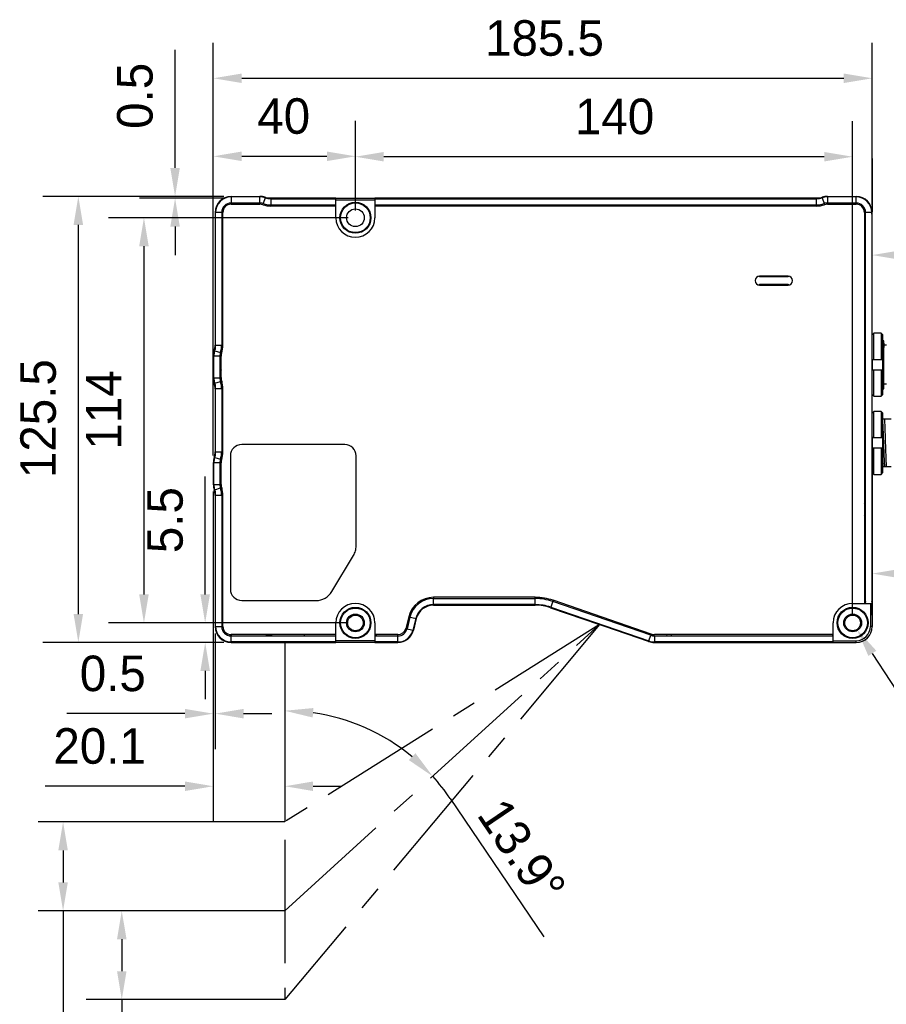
# Model space of a CAD drawing. Header units: millimetres. Extents: x 2664 to 2824, y 868 to 1048.
# Tile 3 of 10: x 2729 to 2790, y 906 to 976. Entities that reach past the tile are written whole.
import ezdxf

# ---------------------------------------------------------------- set-up
doc = ezdxf.new("R2010")
doc.units = ezdxf.units.MM
doc.header["$LTSCALE"] = 46.255
doc.header["$PDMODE"] = 3
doc.header["$PDSIZE"] = 8
doc.linetypes.add('CENTER', pattern=[0.6, 0.375, -0.075, 0.075, -0.075])
doc.layers.get('0').update_dxf_attribs({"linetype": 'CONTINUOUS'})
doc.layers.get('Defpoints').update_dxf_attribs({"linetype": 'CONTINUOUS'})
doc.layers.add('00_COMPONENTS', color=7, linetype='CONTINUOUS')
doc.layers.add('51__DRAFT_DIMS', color=7, linetype='CONTINUOUS')
doc.styles.get("Standard").update_dxf_attribs({"font": '兰亭黑 GBK.TTF', "height": 2.5})
doc.dimstyles.new('DIMSTYLE_2', dxfattribs={"dimtxt": 3, "dimasz": 2, "dimexe": 2.5, "dimexo": 0.5, "dimgap": 0.75, "dimtad": 1, "dimlfac": 4, "dimdsep": 46, "dimtxsty": 'STANDARD', "dimblk": '_FILLED', "dimblk1": '_FILLED', "dimblk2": '_FILLED', "dimcen": 0.09, "dimclrd": 8, "dimclre": 8, "dimclrt": 256, "dimazin": 2, "dimtp": 0.2, "dimtm": 0.2, "dimtfac": 1, "dimtofl": 0, "dimtmove": 0, "dimatfit": 3, "dimldrblk": '_FILLED', "dimfxl": 1, "dimtolj": 1, "dimarcsym": 0})

# ---------------------------------------------------------------- blocks, each defined once
blk = doc.blocks.new('_FILLED')
at = {"color": 0, "linetype": 'ByBlock'}
blk.add_solid([(0, 0), (-1, 0.167), (-1, -0.167)], dxfattribs=at)
blk = doc.blocks.new('*D92')
at = {"layer": '51__DRAFT_DIMS', "color": 8, "lineweight": -2}
for p, q in [((2743.434, 963.258), (2730.683, 963.258)), ((2733.183, 961.258), (2733.183, 933.883)), ((2743.434, 931.883), (2730.683, 931.883))]:
    blk.add_line(p, q, dxfattribs=at)
at = {"layer": 'Defpoints', "color": 0}
for p in [(2743.934, 963.258), (2733.183, 931.883), (2743.934, 931.883)]:
    blk.add_point(p, dxfattribs=at)
at = {"layer": '51__DRAFT_DIMS', "color": 8, "linetype": 'ByBlock', "lineweight": -2, "xscale": 2, "yscale": 2, "zscale": 2}
for p, rotation in [((2733.183, 963.258), 90), ((2733.183, 931.883), 270)]:
    blk.add_blockref('_FILLED', p, dxfattribs=dict(at, rotation=rotation))
at = {"layer": '51__DRAFT_DIMS', "insert": (2729.099, 947.627), "char_height": 2.5, "attachment_point": 2, "rotation": 90, "line_spacing_factor": 0.9}
blk.add_mtext('\\A1;125.5', dxfattribs=at)
blk = doc.blocks.new('*D93')
at = {"layer": '51__DRAFT_DIMS', "color": 8, "lineweight": -2}
for p, q in [((2752.184, 961.758), (2735.301, 961.758)), ((2737.801, 959.758), (2737.801, 935.258)), ((2752.184, 933.258), (2735.301, 933.258))]:
    blk.add_line(p, q, dxfattribs=at)
at = {"layer": 'Defpoints', "color": 0}
for p in [(2752.684, 961.758), (2737.801, 933.258), (2752.684, 933.258)]:
    blk.add_point(p, dxfattribs=at)
at = {"layer": '51__DRAFT_DIMS', "color": 8, "linetype": 'ByBlock', "lineweight": -2, "xscale": 2, "yscale": 2, "zscale": 2}
for p, rotation in [((2737.801, 961.758), 90), ((2737.801, 933.258), 270)]:
    blk.add_blockref('_FILLED', p, dxfattribs=dict(at, rotation=rotation))
at = {"layer": '51__DRAFT_DIMS', "insert": (2733.717, 948.233), "char_height": 2.5, "attachment_point": 2, "rotation": 90, "line_spacing_factor": 0.9}
blk.add_mtext('\\A1;114', dxfattribs=at)
blk = doc.blocks.new('*D94')
at = {"layer": '51__DRAFT_DIMS', "color": 8, "lineweight": -2}
for p, q in [((2739.992, 965.258), (2739.992, 973.574)), ((2743.434, 963.258), (2737.492, 963.258)), ((2743.434, 963.133), (2737.492, 963.133)), ((2739.992, 961.133), (2739.992, 959.133))]:
    blk.add_line(p, q, dxfattribs=at)
at = {"layer": 'Defpoints', "color": 0}
for p in [(2739.992, 963.133), (2743.934, 963.258), (2743.934, 963.133)]:
    blk.add_point(p, dxfattribs=at)
at = {"layer": '51__DRAFT_DIMS', "color": 8, "linetype": 'ByBlock', "lineweight": -2, "xscale": 2, "yscale": 2, "zscale": 2}
for p, rotation in [((2739.992, 963.258), 270), ((2739.992, 963.133), 90)]:
    blk.add_blockref('_FILLED', p, dxfattribs=dict(at, rotation=rotation))
at = {"layer": '51__DRAFT_DIMS', "insert": (2735.909, 968.008), "char_height": 2.5, "attachment_point": 1, "rotation": 90, "line_spacing_factor": 0.9}
blk.add_mtext('\\A1;0.5', dxfattribs=at)
blk = doc.blocks.new('*D95')
at = {"layer": '51__DRAFT_DIMS', "color": 8, "lineweight": -2}
for p, q in [((2742.684, 945.022), (2742.684, 974.068)), ((2789.059, 962.633), (2789.059, 974.068)), ((2744.684, 971.568), (2787.059, 971.568))]:
    blk.add_line(p, q, dxfattribs=at)
at = {"layer": 'Defpoints', "color": 0}
for p in [(2789.059, 971.568), (2789.059, 962.133), (2742.684, 944.522)]:
    blk.add_point(p, dxfattribs=at)
at = {"layer": '51__DRAFT_DIMS', "color": 8, "linetype": 'ByBlock', "lineweight": -2, "xscale": 2, "yscale": 2, "zscale": 2, "rotation": 180}
blk.add_blockref('_FILLED', (2742.684, 971.568), dxfattribs=at)
at = {"layer": '51__DRAFT_DIMS', "color": 8, "linetype": 'ByBlock', "lineweight": -2, "xscale": 2, "yscale": 2, "zscale": 2}
blk.add_blockref('_FILLED', (2789.059, 971.568), dxfattribs=at)
at = {"layer": '51__DRAFT_DIMS', "insert": (2765.995, 975.652), "char_height": 2.5, "attachment_point": 2, "line_spacing_factor": 0.9}
blk.add_mtext('\\A1;185.5', dxfattribs=at)
blk = doc.blocks.new('*D96')
at = {"layer": '51__DRAFT_DIMS', "color": 8, "lineweight": -2}
for p, q in [((2752.684, 962.258), (2752.684, 968.551)), ((2787.684, 933.758), (2787.684, 968.551)), ((2785.684, 966.051), (2754.684, 966.051))]:
    blk.add_line(p, q, dxfattribs=at)
at = {"layer": 'Defpoints', "color": 0}
for p in [(2752.684, 966.051), (2752.684, 961.758), (2787.684, 933.258)]:
    blk.add_point(p, dxfattribs=at)
at = {"layer": '51__DRAFT_DIMS', "color": 8, "linetype": 'ByBlock', "lineweight": -2, "xscale": 2, "yscale": 2, "zscale": 2, "rotation": 180}
blk.add_blockref('_FILLED', (2752.684, 966.051), dxfattribs=at)
at = {"layer": '51__DRAFT_DIMS', "color": 8, "linetype": 'ByBlock', "lineweight": -2, "xscale": 2, "yscale": 2, "zscale": 2}
blk.add_blockref('_FILLED', (2787.684, 966.051), dxfattribs=at)
at = {"layer": '51__DRAFT_DIMS', "insert": (2770.928, 970.135), "char_height": 2.5, "attachment_point": 2, "line_spacing_factor": 0.9}
blk.add_mtext('\\A1;140', dxfattribs=at)
blk = doc.blocks.new('*D97')
at = {"layer": '51__DRAFT_DIMS', "color": 8, "lineweight": -2}
for p, q in [((2742.684, 952.522), (2742.684, 968.579)), ((2752.684, 962.258), (2752.684, 968.579)), ((2744.684, 966.079), (2750.684, 966.079))]:
    blk.add_line(p, q, dxfattribs=at)
at = {"layer": 'Defpoints', "color": 0}
for p in [(2752.684, 966.079), (2752.684, 961.758), (2742.684, 952.022)]:
    blk.add_point(p, dxfattribs=at)
at = {"layer": '51__DRAFT_DIMS', "color": 8, "linetype": 'ByBlock', "lineweight": -2, "xscale": 2, "yscale": 2, "zscale": 2, "rotation": 180}
blk.add_blockref('_FILLED', (2742.684, 966.079), dxfattribs=at)
at = {"layer": '51__DRAFT_DIMS', "color": 8, "linetype": 'ByBlock', "lineweight": -2, "xscale": 2, "yscale": 2, "zscale": 2}
blk.add_blockref('_FILLED', (2752.684, 966.079), dxfattribs=at)
at = {"layer": '51__DRAFT_DIMS', "insert": (2747.638, 970.163), "char_height": 2.5, "attachment_point": 2, "line_spacing_factor": 0.9}
blk.add_mtext('\\A1;40', dxfattribs=at)
blk = doc.blocks.new('*D98')
at = {"layer": '51__DRAFT_DIMS', "color": 8, "lineweight": -2}
for p, q in [((2742.111, 935.258), (2742.111, 943.561)), ((2752.184, 933.258), (2739.611, 933.258)), ((2743.434, 931.883), (2739.611, 931.883)), ((2742.111, 929.883), (2742.111, 927.883))]:
    blk.add_line(p, q, dxfattribs=at)
at = {"layer": 'Defpoints', "color": 0}
for p in [(2742.111, 933.258), (2752.684, 933.258), (2743.934, 931.883)]:
    blk.add_point(p, dxfattribs=at)
at = {"layer": '51__DRAFT_DIMS', "color": 8, "linetype": 'ByBlock', "lineweight": -2, "xscale": 2, "yscale": 2, "zscale": 2}
for p, rotation in [((2742.111, 933.258), 270), ((2742.111, 931.883), 90)]:
    blk.add_blockref('_FILLED', p, dxfattribs=dict(at, rotation=rotation))
at = {"layer": '51__DRAFT_DIMS', "insert": (2738.028, 942.811), "char_height": 2.5, "attachment_point": 3, "rotation": 90, "line_spacing_factor": 0.9}
blk.add_mtext('\\A1;5.5', dxfattribs=at)
blk = doc.blocks.new('*D99')
at = {"layer": '51__DRAFT_DIMS', "color": 8, "lineweight": -2}
for p, q in [((2742.684, 942.493), (2742.684, 924.375)), ((2742.809, 932.508), (2742.809, 924.375)), ((2740.684, 926.875), (2732.367, 926.875)), ((2744.809, 926.875), (2746.809, 926.875))]:
    blk.add_line(p, q, dxfattribs=at)
at = {"layer": 'Defpoints', "color": 0}
for p in [(2742.684, 942.993), (2742.809, 933.008), (2742.809, 926.875)]:
    blk.add_point(p, dxfattribs=at)
at = {"layer": '51__DRAFT_DIMS', "color": 8, "linetype": 'ByBlock', "lineweight": -2, "xscale": 2, "yscale": 2, "zscale": 2}
blk.add_blockref('_FILLED', (2742.684, 926.875), dxfattribs=at)
at = {"layer": '51__DRAFT_DIMS', "color": 8, "linetype": 'ByBlock', "lineweight": -2, "xscale": 2, "yscale": 2, "zscale": 2, "rotation": 180}
blk.add_blockref('_FILLED', (2742.809, 926.875), dxfattribs=at)
at = {"layer": '51__DRAFT_DIMS', "insert": (2737.934, 930.958), "char_height": 2.5, "attachment_point": 3, "line_spacing_factor": 0.9}
blk.add_mtext('\\A1;0.5', dxfattribs=at)
blk = doc.blocks.new('*D100')
at = {"layer": '51__DRAFT_DIMS', "color": 8, "lineweight": -2}
for p, q in [((2742.684, 942.493), (2742.684, 919.268)), ((2747.709, 931.383), (2747.709, 919.268)), ((2740.684, 921.768), (2730.849, 921.768)), ((2749.709, 921.768), (2751.709, 921.768))]:
    blk.add_line(p, q, dxfattribs=at)
at = {"layer": 'Defpoints', "color": 0}
for p in [(2742.684, 942.993), (2747.709, 931.883), (2747.709, 921.768)]:
    blk.add_point(p, dxfattribs=at)
at = {"layer": '51__DRAFT_DIMS', "color": 8, "linetype": 'ByBlock', "lineweight": -2, "xscale": 2, "yscale": 2, "zscale": 2}
blk.add_blockref('_FILLED', (2742.684, 921.768), dxfattribs=at)
at = {"layer": '51__DRAFT_DIMS', "color": 8, "linetype": 'ByBlock', "lineweight": -2, "xscale": 2, "yscale": 2, "zscale": 2, "rotation": 180}
blk.add_blockref('_FILLED', (2747.709, 921.768), dxfattribs=at)
at = {"layer": '51__DRAFT_DIMS', "insert": (2737.934, 925.852), "char_height": 2.5, "attachment_point": 3, "line_spacing_factor": 0.9}
blk.add_mtext('\\A1;20.1', dxfattribs=at)
blk = doc.blocks.new('*D123')
at = {"color": 8, "lineweight": -2}
for p, q in [((2789.059, 952.858), (2789.059, 961.631)), ((2800.934, 952.858), (2800.934, 961.631)), ((2798.934, 959.131), (2791.059, 959.131)), ((2800.934, 959.131), (2814.123, 959.131))]:
    blk.add_line(p, q, dxfattribs=at)
at = {"layer": 'Defpoints', "color": 0}
for p in [(2789.059, 959.131), (2789.059, 952.358), (2800.934, 952.358)]:
    blk.add_point(p, dxfattribs=at)
at = {"color": 8, "linetype": 'ByBlock', "lineweight": -2, "xscale": 2, "yscale": 2, "zscale": 2, "rotation": 180}
blk.add_blockref('_FILLED', (2789.059, 959.131), dxfattribs=at)
at = {"color": 8, "linetype": 'ByBlock', "lineweight": -2, "xscale": 2, "yscale": 2, "zscale": 2}
blk.add_blockref('_FILLED', (2800.934, 959.131), dxfattribs=at)
at = {"insert": (2809.904, 961.229), "char_height": 2.5, "attachment_point": 5}
blk.add_mtext('\\A1;47.5', dxfattribs=at)
blk = doc.blocks.new('*D124')
at = {"color": 8, "lineweight": -2}
for p, q in [((2789.059, 946.358), (2789.059, 934.226)), ((2801.934, 946.358), (2801.934, 934.226)), ((2799.934, 936.726), (2791.059, 936.726)), ((2801.934, 936.726), (2814.802, 936.726))]:
    blk.add_line(p, q, dxfattribs=at)
at = {"layer": 'Defpoints', "color": 0}
for p in [(2789.059, 946.858), (2801.934, 946.858), (2789.059, 936.726)]:
    blk.add_point(p, dxfattribs=at)
at = {"color": 8, "linetype": 'ByBlock', "lineweight": -2, "xscale": 2, "yscale": 2, "zscale": 2, "rotation": 180}
blk.add_blockref('_FILLED', (2789.059, 936.726), dxfattribs=at)
at = {"color": 8, "linetype": 'ByBlock', "lineweight": -2, "xscale": 2, "yscale": 2, "zscale": 2}
blk.add_blockref('_FILLED', (2801.934, 936.726), dxfattribs=at)
at = {"insert": (2810.629, 938.824), "char_height": 2.5, "attachment_point": 5}
blk.add_mtext('\\A1;51.5', dxfattribs=at)

msp = doc.modelspace()

# ---------------------------------------------------------------- linework, layer by layer
msp.add_line((2766.423, 934.3263), (2769.873, 933.1383))
at = {"linetype": 'CENTER', "ltscale": 0.5}
for p, q in [((2769.873, 933.1383), (2747.7086, 919.2576)), ((2747.7086, 913.0076), (2769.873, 933.1383)), ((2769.873, 933.1383), (2747.7086, 906.7576)), ((2747.7086, 931.8826), (2747.7086, 906.7576))]:
    msp.add_line(p, q, dxfattribs=at)
at = {"color": 8}
for p, q in [((2789.0684, 931.1164), (2796.3289, 919.8891)), ((2759.3602, 920.8952), (2765.9463, 911.1661))]:
    msp.add_line(p, q, dxfattribs=at)
at = {"color": 8, "linetype": 'CENTER'}
for p, q in [((2747.7086, 919.2576), (2729.6097, 919.2576)), ((2732.1097, 917.2576), (2732.1097, 915.0076)), ((2747.7086, 913.0076), (2729.6097, 913.0076)), ((2732.1097, 913.0076), (2732.1097, 899.5259)), ((2747.7086, 913.0076), (2733.7403, 913.0076)), ((2736.2403, 911.0076), (2736.2403, 908.7576)), ((2747.7086, 906.7576), (2733.7403, 906.7576)), ((2736.2403, 906.7576), (2736.2403, 899.5011))]:
    msp.add_line(p, q, dxfattribs=at)
at = {"color": 8}
for start, end in [(50.398353, 81.84889), (34.096133, 42.247243)]:
    msp.add_arc((2747.7086, 913.0076), 14.0703, start, end, dxfattribs=at)
at = {"layer": '00_COMPONENTS'}
for p, q in [((2743.9336, 963.221), (2743.9336, 963.2576)), ((2743.9336, 963.2576), (2745.9479, 963.2576)), ((2743.9336, 963.221), (2743.9336, 962.7942)), ((2745.9479, 963.221), (2743.9336, 963.221)), ((2743.9336, 962.7942), (2743.9336, 962.7058)), ((2745.9479, 962.7942), (2743.9336, 962.7942)), ((2745.9479, 963.2576), (2745.9479, 963.221)), ((2745.9479, 962.7942), (2745.9479, 963.221)), ((2746.1659, 962.6709), (2746.1935, 962.7549)), ((2746.3268, 963.1603), (2746.1935, 962.7549)), ((2751.3086, 963.1326), (2746.4238, 963.1326)), ((2746.6013, 963.1023), (2751.1245, 963.1023)), ((2746.7285, 963.096), (2746.7285, 962.5808)), ((2746.7285, 963.096), (2751.3086, 963.096)), ((2751.1245, 963.1023), (2751.1043, 963.1326)), ((2751.2746, 963.1326), (2751.307, 963.1002)), ((2751.307, 963.1002), (2751.3071, 963.096)), ((2751.3086, 963.1002), (2751.307, 963.1002)), ((2751.3086, 961.7576), (2751.3086, 963.1326)), ((2751.3086, 963.1326), (2754.0586, 963.1326)), ((2751.3086, 963.0076), (2754.0586, 963.0076)), ((2754.0586, 963.1326), (2754.0586, 961.7576)), ((2785.4434, 963.1326), (2754.0586, 963.1326)), ((2754.0603, 963.1002), (2754.0586, 963.1002)), ((2754.0586, 963.096), (2785.1388, 963.096)), ((2754.0602, 963.096), (2754.0603, 963.1002)), ((2754.0603, 963.1002), (2754.0927, 963.1326)), ((2754.1484, 963.096), (2754.1505, 963.0992)), ((2754.2129, 963.1326), (2754.1927, 963.1023)), ((2754.1927, 963.1023), (2785.2659, 963.1023)), ((2785.1388, 962.5808), (2785.1388, 963.096)), ((2785.5405, 963.1603), (2785.6738, 962.7549)), ((2785.6738, 962.7549), (2785.7014, 962.6709)), ((2785.9194, 963.221), (2785.9194, 963.2576)), ((2785.9194, 963.2576), (2787.9336, 963.2576)), ((2785.9194, 963.221), (2785.9194, 962.7942)), ((2787.9336, 963.221), (2785.9194, 963.221)), ((2787.9336, 962.7942), (2785.9194, 962.7942)), ((2787.9336, 962.7942), (2787.9336, 963.2576)), ((2787.9336, 962.7058), (2787.9336, 962.7942)), ((2742.8086, 962.1326), (2742.8086, 952.4978)), ((2742.8453, 952.8025), (2742.8453, 962.1326)), ((2743.272, 962.1326), (2742.8453, 962.1326)), ((2743.272, 962.1326), (2743.272, 952.8025)), ((2743.3604, 962.1326), (2743.272, 962.1326)), ((2743.3604, 952.8025), (2743.3604, 962.1326)), ((2743.9336, 962.7058), (2745.9479, 962.7058)), ((2746.7285, 962.6692), (2751.3086, 962.6692)), ((2751.3086, 962.5808), (2746.7285, 962.5808)), ((2754.0586, 962.6692), (2785.1388, 962.6692)), ((2785.1388, 962.5808), (2754.0586, 962.5808)), ((2785.9194, 962.7058), (2787.9336, 962.7058)), ((2788.5069, 962.1326), (2788.5069, 934.6326)), ((2788.5953, 962.1326), (2788.5069, 962.1326)), ((2788.5953, 934.6326), (2788.5953, 962.1326)), ((2789.022, 962.1326), (2788.5953, 962.1326)), ((2789.022, 962.1326), (2789.022, 934.6326)), ((2789.0586, 962.1326), (2789.022, 962.1326)), ((2789.0586, 951.7795), (2789.0586, 962.1326)), ((2742.8453, 961.9778), (2742.8086, 961.9778)), ((2789.022, 962.0076), (2789.0586, 962.0076)), ((2789.0284, 962.0076), (2789.0284, 953.5522)), ((2781.1336, 957.5911), (2781.1336, 957.6424)), ((2783.1336, 957.6424), (2781.1336, 957.6424)), ((2783.1336, 957.5911), (2781.1336, 957.5911)), ((2783.1336, 957.6424), (2783.1336, 957.5911)), ((2781.1336, 957.0228), (2781.1336, 957.0741)), ((2781.1336, 957.0741), (2783.1336, 957.0741)), ((2781.1336, 957.0228), (2783.1336, 957.0228)), ((2783.1336, 957.0741), (2783.1336, 957.0228)), ((2788.5069, 953.1076), (2788.5953, 953.1076)), ((2789.022, 953.5586), (2789.0586, 953.5214)), ((2789.0586, 953.5214), (2789.0635, 953.5165)), ((2789.0586, 953.5214), (2789.0635, 953.5165)), ((2789.1836, 953.6387), (2789.0634, 953.5166)), ((2789.1836, 951.7951), (2789.1836, 953.6387)), ((2789.6836, 953.6387), (2789.1836, 953.6387)), ((2789.6836, 953.6387), (2789.6836, 951.7951)), ((2789.8086, 953.5118), (2789.6836, 953.6387)), ((2789.8086, 949.3285), (2789.8086, 953.5118)), ((2789.8599, 953.1077), (2789.8086, 953.1077)), ((2789.8836, 953.1076), (2789.8599, 953.1077)), ((2789.8836, 952.6366), (2789.8836, 953.1076)), ((2742.7809, 952.4007), (2743.1864, 952.2675)), ((2742.8453, 952.8025), (2743.272, 952.8025)), ((2743.272, 952.8025), (2743.3604, 952.8025)), ((2790.0586, 952.7951), (2789.8836, 952.7951)), ((2789.8836, 949.7327), (2789.8836, 952.6366)), ((2742.6836, 952.0219), (2742.6836, 950.4934)), ((2742.7203, 951.6335), (2742.6836, 951.6701)), ((2742.7203, 950.4934), (2742.7203, 952.0219)), ((2743.147, 952.0219), (2742.7203, 952.0219)), ((2743.147, 952.0219), (2743.147, 950.4934)), ((2743.2703, 952.2399), (2743.1864, 952.2675)), ((2743.2354, 950.4934), (2743.2354, 952.0219)), ((2789.0586, 951.7795), (2789.022, 951.7795)), ((2789.0284, 951.7795), (2789.0284, 934.7667)), ((2789.0586, 951.7951), (2789.8086, 951.7951)), ((2789.0586, 949.3285), (2789.0586, 951.7795)), ((2789.0836, 951.7795), (2789.0586, 951.7795)), ((2789.0836, 951.7795), (2789.0836, 951.7951)), ((2789.0836, 951.0451), (2789.0836, 951.7795)), ((2789.8086, 951.0451), (2789.0586, 951.0451)), ((2789.1836, 949.2016), (2789.1836, 951.0451)), ((2789.6836, 951.0451), (2789.6836, 949.2016)), ((2742.7203, 950.8817), (2742.6836, 950.8451)), ((2742.7203, 950.4934), (2743.147, 950.4934)), ((2742.7809, 950.1145), (2743.1864, 950.2478)), ((2743.1836, 950.7576), (2743.1581, 950.7576)), ((2743.272, 950.2701), (2743.272, 949.7128)), ((2742.8086, 950.0174), (2742.8086, 944.9978)), ((2742.8453, 945.3025), (2742.8453, 949.7128)), ((2743.272, 949.7128), (2742.8453, 949.7128)), ((2743.272, 949.7128), (2743.272, 945.3025)), ((2743.3604, 945.3025), (2743.3604, 949.7128)), ((2788.5953, 949.7326), (2788.5069, 949.7326)), ((2788.5607, 949.7326), (2788.5953, 949.7326)), ((2789.022, 949.7326), (2789.0586, 949.7326)), ((2789.0494, 949.7326), (2789.022, 949.7326)), ((2789.0586, 949.7326), (2789.0494, 949.7326)), ((2789.8086, 949.7327), (2789.8836, 949.7327)), ((2790.0586, 950.0451), (2789.8836, 950.0451)), ((2789.0586, 948.0118), (2789.0586, 949.3285)), ((2789.0586, 949.3285), (2789.1836, 949.2016)), ((2789.1836, 949.2016), (2789.6836, 949.2016)), ((2789.6836, 949.2016), (2789.8086, 949.3285)), ((2788.5746, 947.6077), (2788.5069, 947.6076)), ((2788.5264, 947.6076), (2788.5453, 947.6076)), ((2788.5453, 947.6076), (2788.5953, 947.6076)), ((2788.5953, 947.6077), (2788.5746, 947.6077)), ((2789.0586, 947.6076), (2789.022, 947.6076)), ((2789.022, 947.6076), (2789.0292, 947.6076)), ((2789.1836, 948.1387), (2789.0586, 948.0118)), ((2789.0586, 943.8285), (2789.0586, 948.0118)), ((2789.1836, 946.2951), (2789.1836, 948.1387)), ((2789.6836, 948.1387), (2789.1836, 948.1387)), ((2789.6836, 948.1387), (2789.6836, 946.2951)), ((2789.8086, 948.0118), (2789.6836, 948.1387)), ((2789.8086, 943.8285), (2789.8086, 948.0118)), ((2789.8086, 947.6076), (2790.3836, 947.6077)), ((2789.0586, 946.2951), (2789.8086, 946.2951)), ((2751.9336, 945.8076), (2744.6836, 945.8076)), ((2789.8086, 945.5451), (2789.0586, 945.5451)), ((2789.1836, 943.7016), (2789.1836, 945.5451)), ((2789.6836, 945.5451), (2789.6836, 943.7016)), ((2742.7809, 944.9007), (2743.1864, 944.7675)), ((2742.8453, 945.3025), (2743.272, 945.3025)), ((2743.2703, 944.7399), (2743.1864, 944.7675)), ((2743.272, 945.3025), (2743.3604, 945.3025)), ((2743.8836, 945.0076), (2743.8836, 935.6326)), ((2752.7336, 938.6707), (2752.7336, 945.0076)), ((2742.6836, 944.5219), (2742.6836, 942.9934)), ((2742.7203, 944.1335), (2742.6836, 944.1701)), ((2742.7203, 942.9934), (2742.7203, 944.5219)), ((2743.147, 944.5219), (2742.7203, 944.5219)), ((2743.147, 944.5219), (2743.147, 942.9934)), ((2743.2354, 942.9934), (2743.2354, 944.5219)), ((2788.5069, 944.2326), (2788.5953, 944.2326)), ((2788.5226, 944.2326), (2788.5069, 944.2326)), ((2789.0586, 944.2327), (2789.022, 944.2326)), ((2790.3837, 944.2326), (2789.8086, 944.2327)), ((2742.7203, 943.3817), (2742.6836, 943.3451)), ((2789.0586, 934.6326), (2789.0586, 943.8285)), ((2789.0586, 943.8285), (2789.1836, 943.7016)), ((2789.1836, 943.7016), (2789.6836, 943.7016)), ((2789.6836, 943.7016), (2789.8086, 943.8285)), ((2742.7203, 942.9934), (2743.147, 942.9934)), ((2742.7809, 942.6145), (2743.1864, 942.7478)), ((2743.272, 942.7701), (2743.272, 942.2128)), ((2742.8086, 942.5174), (2742.8086, 933.0076)), ((2742.8453, 933.0076), (2742.8453, 942.2128)), ((2743.272, 942.2128), (2742.8453, 942.2128)), ((2743.272, 942.2128), (2743.272, 933.0076)), ((2743.3604, 933.0076), (2743.3604, 942.2128)), ((2751.023, 935.4631), (2752.548, 938.0011)), ((2758.1862, 935.0578), (2758.1862, 934.9694)), ((2765.3486, 935.0578), (2758.1862, 935.0578)), ((2765.3486, 934.9694), (2765.3486, 935.0578)), ((2744.6836, 934.8326), (2749.9086, 934.8326)), ((2758.1862, 934.5061), (2758.1862, 934.9694)), ((2758.1862, 934.9694), (2765.3486, 934.9694)), ((2765.3486, 934.5427), (2758.1862, 934.5427)), ((2758.1862, 934.5061), (2765.3486, 934.5061)), ((2765.3486, 934.5061), (2765.3486, 934.9694)), ((2765.3486, 934.5061), (2765.3488, 934.5061)), ((2766.423, 934.3263), (2766.4349, 934.3609)), ((2773.3221, 931.9507), (2766.423, 934.3263)), ((2766.6027, 934.848), (2766.4349, 934.3609)), ((2766.4349, 934.3609), (2773.334, 931.9853)), ((2773.4729, 932.3889), (2766.5739, 934.7644)), ((2773.5017, 932.4724), (2766.6027, 934.848)), ((2787.6836, 934.6326), (2789.0586, 934.6326)), ((2788.5422, 934.6842), (2788.5953, 934.6851)), ((2788.5435, 934.6842), (2788.5422, 934.6842)), ((2788.9336, 934.6326), (2788.9336, 933.0076)), ((2789.0252, 934.7245), (2789.022, 934.7223)), ((2789.0278, 934.6343), (2789.022, 934.6342)), ((2789.0586, 934.6667), (2789.0278, 934.6343)), ((2789.0278, 934.6343), (2789.0278, 934.6326)), ((2789.0284, 934.7667), (2789.0586, 934.7869)), ((2789.0586, 934.6326), (2789.0586, 933.0076)), ((2756.4372, 933.6889), (2756.2346, 932.8699)), ((2756.523, 933.6677), (2756.3204, 932.8487)), ((2756.4372, 933.6889), (2756.9728, 933.5563)), ((2742.8086, 933.0076), (2743.272, 933.0076)), ((2743.272, 933.0076), (2743.3604, 933.0076)), ((2751.3086, 931.8826), (2751.3086, 933.2576)), ((2754.0586, 933.2576), (2754.0586, 931.8826)), ((2756.9373, 933.5651), (2756.7346, 932.7462)), ((2756.9728, 933.5563), (2756.7702, 932.7374)), ((2786.3086, 931.8826), (2786.3086, 933.2576)), ((2789.0586, 933.0076), (2788.9336, 933.0076)), ((2743.9336, 932.4344), (2743.9336, 932.346)), ((2751.3086, 932.4344), (2743.9336, 932.4344)), ((2743.9336, 931.8826), (2743.9336, 932.346)), ((2743.9336, 932.346), (2751.3086, 932.346)), ((2747.0319, 932.4344), (2746.3813, 932.3775)), ((2751.2759, 932.4344), (2751.2759, 932.346)), ((2755.6781, 932.4344), (2754.0586, 932.4344)), ((2754.0586, 932.346), (2755.6781, 932.346)), ((2754.0914, 932.346), (2754.0914, 932.4344)), ((2754.1102, 932.399), (2754.1112, 932.346)), ((2754.1102, 932.3977), (2754.1102, 932.399)), ((2755.6781, 932.346), (2755.6781, 932.4344)), ((2755.6781, 931.9192), (2755.6781, 932.346)), ((2756.2346, 932.8699), (2756.7346, 932.7462)), ((2756.7346, 932.7462), (2756.7702, 932.7374)), ((2773.334, 931.9853), (2773.4729, 932.3889)), ((2773.5017, 932.4724), (2773.4729, 932.3889)), ((2773.5798, 932.4506), (2773.5585, 932.3647)), ((2773.5844, 932.3594), (2773.6057, 932.4454)), ((2786.3086, 932.4344), (2773.729, 932.4344)), ((2773.729, 932.346), (2773.729, 931.9192)), ((2773.729, 932.346), (2786.3086, 932.346)), ((2774.6113, 932.346), (2774.6331, 932.4344)), ((2774.9021, 932.4344), (2774.9036, 932.346)), ((2786.2759, 932.4344), (2786.2759, 932.346)), ((2751.3086, 931.9192), (2743.9336, 931.9192)), ((2743.9336, 931.8826), (2751.3086, 931.8826)), ((2745.2086, 931.8951), (2745.6711, 931.8951)), ((2745.3078, 931.9192), (2745.2836, 931.8951)), ((2745.6711, 931.9192), (2745.6711, 931.8826)), ((2749.7461, 931.8826), (2749.7461, 931.9192)), ((2749.7461, 931.8951), (2750.2086, 931.8951)), ((2750.1336, 931.8951), (2750.1095, 931.9192)), ((2751.2746, 931.8826), (2751.307, 931.915)), ((2751.307, 931.915), (2751.3071, 931.9193)), ((2751.3086, 931.915), (2751.307, 931.915)), ((2754.0586, 932.0076), (2751.3086, 932.0076)), ((2754.0586, 931.8826), (2751.3086, 931.8826)), ((2755.6781, 931.9192), (2754.0586, 931.9192)), ((2754.0603, 931.915), (2754.0586, 931.915)), ((2754.0586, 931.8826), (2755.6781, 931.8826)), ((2754.0602, 931.9193), (2754.0603, 931.915)), ((2754.0927, 931.8826), (2754.0603, 931.915)), ((2755.6781, 931.8826), (2755.6781, 931.9192)), ((2773.334, 931.9853), (2773.3221, 931.9507)), ((2773.473, 931.9091), (2773.4818, 931.9447)), ((2786.3086, 931.9192), (2773.729, 931.9192)), ((2773.729, 931.8826), (2786.3086, 931.8826)), ((2774.4966, 931.8826), (2774.5057, 931.9192)), ((2774.9111, 931.9192), (2774.9117, 931.8826)), ((2786.2746, 931.8826), (2786.307, 931.9135)), ((2786.307, 931.9135), (2786.3071, 931.9193)), ((2786.3086, 931.9135), (2786.307, 931.9135)), ((2786.3086, 932.0076), (2787.9336, 932.0076)), ((2786.3086, 931.8826), (2787.9336, 931.8826)), ((2787.9336, 931.8826), (2787.9336, 932.0076))]:
    msp.add_line(p, q, dxfattribs=at)
for centre, radius in [((2752.6836, 961.7576), 1.095), ((2752.6836, 961.7576), 1.0426), ((2752.6836, 961.7576), 0.6264), ((2752.6836, 933.2576), 1.095), ((2787.6836, 933.2576), 1.095), ((2752.6836, 933.2576), 1.0426), ((2752.6836, 933.2576), 0.6264), ((2752.6836, 933.2576), 0.55), ((2787.6836, 933.2576), 1.0426), ((2787.6836, 933.2576), 0.6264), ((2787.6836, 933.2576), 0.55)]:
    msp.add_circle(centre, radius, dxfattribs=at)
for centre, radius, start, end in [((2743.9336, 962.1326), 1.125, 90, 180), ((2743.9336, 962.1326), 1.0884, 90, 180), ((2743.9336, 962.1326), 0.6616, 90, 180), ((2743.8086, 962.1326), 0.625, 66.517781, 78.462755), ((2745.9479, 962.0076), 1.25, 71.805128, 90), ((2745.9479, 962.0076), 1.2134, 71.805128, 90), ((2745.9479, 962.0076), 0.7866, 71.805128, 90), ((2746.7285, 964.3826), 1.7134, 251.805128, 270), ((2746.7285, 964.3826), 1.2866, 251.805128, 270), ((2746.7285, 964.3826), 1.25, 251.805128, 270), ((2754.2129, 963.0576), 0.075, 90.006154, 149.184563), ((2785.1388, 964.3826), 1.25, 270, 288.194872), ((2785.1388, 964.3826), 1.2866, 270, 288.194872), ((2785.1388, 964.3826), 1.7134, 270, 288.194872), ((2785.9194, 962.0076), 1.25, 90, 108.194872), ((2785.9194, 962.0076), 1.2134, 90, 108.194872), ((2785.9194, 962.0076), 0.7866, 90, 108.194872), ((2788.0586, 962.1326), 0.625, 101.537243, 113.482219), ((2787.9336, 962.1326), 1.125, 0, 90), ((2787.9336, 962.1326), 1.0884, 0, 90), ((2787.9336, 962.1326), 0.6616, 0, 90), ((2743.9344, 962.0072), 1.1257, 159.931068, 180.000151), ((2743.9327, 961.9778), 1.1241, 162.45586, 178.289833), ((2743.9336, 962.1326), 0.5732, 90, 180), ((2745.9479, 962.0076), 0.6982, 71.805129, 89.999998), ((2746.7285, 964.3826), 1.8018, 251.805128, 270), ((2785.1388, 964.3826), 1.8018, 270, 288.194872), ((2785.9194, 962.0076), 0.6982, 90.000002, 108.194871), ((2787.9336, 962.1326), 0.5732, 0, 90), ((2787.9336, 962.0076), 1.0947, 0, 6.152884), ((2787.9336, 962.0076), 1.125, 0, 6.379507), ((2743.9334, 961.9778), 1.1248, 178.653635, 180.00013), ((2743.9323, 961.9779), 1.1237, 178.290053, 178.470602), ((2743.9326, 961.9778), 1.1239, 178.470601, 178.653462), ((2743.8086, 962.1326), 0.625, 210.839953, 224.178685), ((2743.7797, 962.102), 0.6123, 213.992161, 226.782516), ((2752.6836, 961.7576), 1.375, 180, 0), ((2788.0586, 962.1326), 0.625, 315.821321, 329.160046), ((2788.0866, 962.1028), 0.6136, 313.230304, 325.995019), ((2781.1336, 957.3326), 0.3098, 90.000002, 269.99997), ((2783.1336, 957.3326), 0.3098, 270.000002, 89.99997), ((2743.9336, 952.0219), 1.25, 161.805128, 180), ((2743.9336, 952.0219), 1.2134, 161.805128, 180), ((2741.5586, 952.8025), 1.25, 341.805128, 0), ((2741.5586, 952.8025), 1.2866, 341.805128, 0), ((2741.5586, 952.8025), 1.7134, 341.805128, 0), ((2741.5586, 952.8025), 1.8018, 341.805128, 0), ((2743.9336, 952.0219), 0.7866, 161.805128, 180), ((2743.9336, 952.0219), 0.6982, 161.805129, 179.999999), ((2743.8265, 950.7575), 0.6684, 152.173255, 179.989607), ((2743.9336, 950.4934), 1.25, 180, 198.194872), ((2743.9336, 950.4934), 1.2134, 180, 198.194872), ((2743.9336, 950.4934), 0.7866, 180, 198.194872), ((2743.8086, 950.7576), 0.625, 180, 203.485841), ((2741.5586, 949.7128), 1.7134, 0, 18.194872), ((2743.9336, 950.4934), 0.6982, 180.000001, 198.194871), ((2741.5586, 949.7128), 1.8018, 0.000001, 18.194871), ((2741.5586, 949.7128), 1.25, 0, 18.194872), ((2741.5586, 949.7128), 1.2866, 0, 18.194872), ((2744.6836, 945.0076), 0.8, 90.000002, 179.999998), ((2751.9336, 945.0076), 0.8, 0.000002, 89.999998), ((2743.9336, 944.5219), 1.25, 161.805128, 180), ((2743.9336, 944.5219), 1.2134, 161.805128, 180), ((2741.5586, 945.3025), 1.25, 341.805128, 0), ((2741.5586, 945.3025), 1.2866, 341.805128, 0), ((2743.9336, 944.5219), 0.7866, 161.805128, 180), ((2741.5586, 945.3025), 1.7134, 341.805128, 0), ((2743.9336, 944.5219), 0.6982, 161.805129, 179.999999), ((2741.5586, 945.3025), 1.8018, 341.805128, 0), ((2743.9336, 942.9934), 1.25, 180, 198.194872), ((2743.9336, 942.9934), 1.2134, 180, 198.194872), ((2743.9336, 942.9934), 0.7866, 180, 198.194872), ((2741.5586, 942.2128), 1.7134, 0, 18.194872), ((2743.9336, 942.9934), 0.6982, 180.000001, 198.194871), ((2741.5586, 942.2128), 1.8018, 0.000001, 18.194871), ((2741.5586, 942.2128), 1.25, 0, 18.194872), ((2741.5586, 942.2128), 1.2866, 0, 18.194872), ((2788.0878, 941.2885), 0.612, 33.988547, 46.78613), ((2788.0586, 941.2576), 0.625, 30.839953, 44.178685), ((2788.0586, 941.2576), 0.625, 315.821321, 329.160046), ((2788.0866, 941.2278), 0.6136, 313.230304, 325.995019), ((2744.6836, 935.6326), 0.8, 180.000002, 269.999998), ((2749.9086, 936.1326), 1.3, 270.000002, 328.999998), ((2758.1862, 933.2561), 1.8018, 90, 166.1), ((2765.3486, 931.2061), 3.8518, 71, 90.00002), ((2752.6836, 933.2576), 1.375, 0, 180), ((2758.1862, 933.2561), 1.7134, 90, 166.1), ((2758.1862, 933.2561), 1.2866, 90, 166.1), ((2758.1862, 933.2561), 1.25, 90, 166.1), ((2765.3486, 931.2061), 3.7634, 71, 90), ((2765.3486, 931.2061), 3.3366, 71, 90), ((2765.3486, 931.2061), 3.3, 71, 90), ((2787.6836, 933.2576), 1.375, 90, 180), ((2788.5429, 934.7217), 0.0375, 271.000742, 275.105253), ((2788.9836, 934.7869), 0.075, 300.815426, 359.993846), ((2743.9336, 933.0076), 1.125, 180, 270), ((2743.9336, 933.0076), 1.0884, 180, 270), ((2743.7807, 932.9124), 0.6136, 133.230694, 145.994629), ((2743.8086, 932.8826), 0.625, 135.82134, 149.160122), ((2743.9336, 933.0076), 0.6616, 180, 270), ((2743.9336, 933.0076), 0.5732, 180, 270), ((2787.9336, 933.0076), 1.125, 270.000001, 0), ((2787.9336, 933.0076), 1, 270.000005, 359.99999), ((2737.9989, 934.5325), 8.6549, 345.366823, 345.581988), ((2754.1477, 932.3984), 0.0375, 181.000742, 185.105253), ((2755.6781, 933.0076), 0.5732, 270, 346.1), ((2755.6781, 933.0076), 0.6616, 270, 346.1), ((2755.6781, 933.0076), 1.0884, 270, 346.1), ((2755.6781, 933.0076), 1.125, 270, 346.1), ((2773.729, 933.1326), 0.7866, 251, 270), ((2773.729, 933.1326), 0.6982, 251.000002, 269.999998), ((2754.1933, 931.9576), 0.075, 210.783449, 269.998456), ((2754.2129, 931.9576), 0.075, 210.795353, 270.001541), ((2773.729, 933.1326), 1.25, 251, 270), ((2773.729, 933.1326), 1.2134, 251, 270)]:
    msp.add_arc(centre, radius, start, end, dxfattribs=at)
for centre, major_axis, start_param, end_param in [((2743.8086, 962.1151), (0, 0.668), -0.4858029, -0.1882978), ((2788.0586, 962.1151), (0, 0.668), 0.1882978, 0.4858088), ((2743.8261, 950.7576), (0.668, 0), -3.1415927, -2.6497219)]:
    msp.add_ellipse(centre, major_axis=major_axis, ratio=0.9996571, start_param=start_param, end_param=end_param, dxfattribs=at)
for points, knots in [([(2751.1393, 963.096), (2751.1381, 963.0969), (2751.1338, 963.1001), (2751.1284, 963.1021), (2751.1245, 963.1023)], [0, 0, 0, 0, 0.2749547, 1, 1, 1, 1]), ([(2754.1927, 963.1023), (2754.1926, 963.1017), (2754.1927, 963.0996), (2754.1925, 963.0975), (2754.1925, 963.096)], [0, 0, 0, 0, 0.2899346, 1, 1, 1, 1]), ([(2742.8091, 962.0113), (2742.8091, 962.0112), (2742.8096, 962.011), (2742.8109, 962.0106), (2742.8123, 962.0104), (2742.8134, 962.0103)], [0, 0, 0, 0, 0.0822519, 0.271826, 1, 1, 1, 1]), ([(2742.8134, 962.0103), (2742.8175, 962.0097), (2742.8281, 962.0088), (2742.8387, 962.008), (2742.8453, 962.0077)], [0, 0, 0, 0, 0.3870207, 1, 1, 1, 1]), ([(2789.8599, 953.1077), (2789.8645, 953.039), (2789.8732, 952.882), (2789.8801, 952.7249), (2789.8836, 952.6366)], [0, 0, 0, 0, 0.437934, 1, 1, 1, 1]), ([(2789.828, 949.7327), (2789.8243, 949.7887), (2789.8173, 949.9149), (2789.8115, 950.0412), (2789.8086, 950.1114)], [0, 0, 0, 0, 0.444533, 1, 1, 1, 1]), ([(2789.9175, 947.6077), (2789.9205, 947.5628), (2789.9264, 947.4634), (2789.9383, 947.2301), (2789.9497, 946.9247), (2789.9629, 946.5479), (2789.9751, 946.1754), (2789.9866, 945.7923), (2789.999, 945.4145), (2790.0109, 945.0578), (2790.0224, 944.7373), (2790.0347, 944.4663), (2790.0433, 944.3036), (2790.0481, 944.2327)], [0, 0, 0, 0, 0.0399474, 0.0884571, 0.2074135, 0.3114198, 0.4233151, 0.5384189, 0.6519158, 0.759058, 0.8553642, 0.9368123, 1, 1, 1, 1]), ([(2789.9582, 944.2327), (2789.9563, 944.242), (2789.9528, 944.2639), (2789.9459, 944.3211), (2789.9381, 944.4166), (2789.9292, 944.5581), (2789.9201, 944.7329), (2789.9108, 944.9367), (2789.8983, 945.2514), (2789.8828, 945.6756), (2789.8654, 946.1921), (2789.8472, 946.6821), (2789.8322, 947.0518), (2789.8189, 947.299), (2789.8122, 947.4029), (2789.8086, 947.4491)], [0, 0, 0, 0, 0.0087937, 0.020685, 0.0536187, 0.0980477, 0.1528242, 0.2166587, 0.2880606, 0.4462569, 0.6120689, 0.7694376, 0.9030176, 0.956791, 1, 1, 1, 1]), ([(2789.8315, 944.2327), (2789.827, 944.2982), (2789.8187, 944.4475), (2789.8121, 944.5969), (2789.8086, 944.6807)], [0, 0, 0, 0, 0.4394582, 1, 1, 1, 1]), ([(2752.548, 938.0011), (2752.6082, 938.1013), (2752.7018, 938.319), (2752.7336, 938.5538), (2752.7336, 938.6707)], [0, 0, 0, 0, 0.5, 1, 1, 1, 1]), ([(2788.5953, 934.7592), (2788.5953, 934.7499), (2788.5932, 934.7319), (2788.5831, 934.708), (2788.5672, 934.6905), (2788.553, 934.685), (2788.5462, 934.6844)], [0, 0, 0, 0, 0.2864846, 0.5534101, 0.7897299, 1, 1, 1, 1]), ([(2789.022, 934.7665), (2789.0235, 934.7665), (2789.0256, 934.7666), (2789.0278, 934.7666), (2789.0284, 934.7667)], [0, 0, 0, 0, 0.7100656, 1, 1, 1, 1]), ([(2754.1852, 932.346), (2754.1759, 932.3459), (2754.1579, 932.3481), (2754.134, 932.3582), (2754.1165, 932.3741), (2754.111, 932.3883), (2754.1104, 932.3951)], [0, 0, 0, 0, 0.2864846, 0.5534101, 0.7897299, 1, 1, 1, 1]), ([(2751.124, 931.8826), (2751.1273, 931.8826), (2751.137, 931.8852), (2751.1502, 931.8984), (2751.1568, 931.9115), (2751.16, 931.9192)], [0, 0, 0, 0, 0.1873463, 0.5321103, 1, 1, 1, 1]), ([(2751.2757, 931.9192), (2751.2757, 931.9142), (2751.2756, 931.907), (2751.2754, 931.8981), (2751.2753, 931.8928), (2751.2751, 931.8886), (2751.275, 931.8858), (2751.2749, 931.8841), (2751.2748, 931.8833), (2751.2747, 931.8829), (2751.2747, 931.8826), (2751.2746, 931.8826)], [0, 0, 0, 0, 0.4143691, 0.5866662, 0.7317475, 0.8472033, 0.931127, 0.9608201, 0.9821758, 0.9951515, 1, 1, 1, 1]), ([(2754.0927, 931.8826), (2754.0926, 931.8826), (2754.0926, 931.8829), (2754.0925, 931.8833), (2754.0924, 931.8841), (2754.0923, 931.8858), (2754.0922, 931.8886), (2754.092, 931.8928), (2754.0919, 931.8981), (2754.0917, 931.907), (2754.0916, 931.9142), (2754.0916, 931.9192)], [0, 0, 0, 0, 0.0048486, 0.0178244, 0.03918, 0.0688731, 0.1527968, 0.2682526, 0.4133338, 0.585631, 1, 1, 1, 1]), ([(2754.1927, 931.9192), (2754.1927, 931.9153), (2754.1928, 931.904), (2754.1929, 931.8927), (2754.1931, 931.8853)], [0, 0, 0, 0, 0.3482001, 1, 1, 1, 1]), ([(2786.174, 931.8826), (2786.1741, 931.8826), (2786.174, 931.8829), (2786.1741, 931.8833), (2786.1741, 931.8841), (2786.1742, 931.8857), (2786.1743, 931.8884), (2786.1743, 931.8925), (2786.1744, 931.8977), (2786.1745, 931.904), (2786.1746, 931.9113), (2786.1746, 931.9165), (2786.1746, 931.9192)], [0, 0, 0, 0, 0.004274, 0.0166522, 0.0371905, 0.0658522, 0.147265, 0.2601207, 0.4033376, 0.5755382, 0.7750648, 1, 1, 1, 1]), ([(2786.2757, 931.9192), (2786.2757, 931.9142), (2786.2756, 931.907), (2786.2754, 931.8981), (2786.2753, 931.8928), (2786.2751, 931.8886), (2786.275, 931.8858), (2786.2749, 931.8841), (2786.2748, 931.8833), (2786.2747, 931.8829), (2786.2747, 931.8826), (2786.2746, 931.8826)], [0, 0, 0, 0, 0.4143691, 0.5866662, 0.7317475, 0.8472033, 0.931127, 0.9608201, 0.9821758, 0.9951515, 1, 1, 1, 1])]:
    msp.add_open_spline(points, degree=3, knots=knots, dxfattribs=at)
for points in [[(2754.1626, 963.096), (2754.172, 963.1001), (2754.1825, 963.1023), (2754.1927, 963.1023)], [(2789.022, 934.7366), (2789.0262, 934.746), (2789.0284, 934.7564), (2789.0284, 934.7667)], [(2749.1085, 932.346), (2749.1119, 932.3754), (2749.114, 932.4049), (2749.1156, 932.4344)]]:
    msp.add_open_spline(points, degree=3, dxfattribs=at)
at = {"layer": '51__DRAFT_DIMS', "color": 8}
for p, q in [((2789.0586, 965.9161), (2789.0586, 962.1661)), ((2789.0586, 933.8064), (2789.0586, 935.3064))]:
    msp.add_line(p, q, dxfattribs=at)

# ---------------------------------------------------------------- block references
at = {"color": 8, "xscale": 2, "yscale": 2, "zscale": 2}
for p, rotation in [((2787.9823, 932.7958), 122.8904498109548), ((2747.7086, 927.0779), 175.9244450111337), ((2758.1242, 922.4675), 316.3227981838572)]:
    msp.add_blockref('_FILLED', p, dxfattribs=dict(at, rotation=rotation))
at = {"color": 8, "linetype": 'CENTER', "xscale": 2, "yscale": 2, "zscale": 2}
for p, rotation in [((2732.1097, 919.2576), 90), ((2732.1097, 913.0076), 270), ((2736.2403, 913.0076), 90), ((2736.2403, 906.7576), 270)]:
    msp.add_blockref('_FILLED', p, dxfattribs=dict(at, rotation=rotation))

# ---------------------------------------------------------------- texts
at = {"insert": (2764.3907, 917.2068), "char_height": 2.5, "attachment_point": 5, "rotation": 304.096133}
msp.add_mtext('\\A1;13.9%%d', dxfattribs=at)

# ---------------------------------------------------------------- dimensions: what is measured, and where the dimension line sits
at = {"color": 8}
for base, p1, p2, picture, middle in [((2789.0586, 959.1309), (2800.9336, 952.3576), (2789.0586, 952.3576), '*D123', (2809.9044, 959.1309)), ((2789.0586, 936.7263), (2801.9336, 946.8576), (2789.0586, 946.8576), '*D124', (2810.6288, 936.7263))]:
    dim = msp.add_linear_dim(base=base, p1=p1, p2=p2, dimstyle='DIMSTYLE_2', override={"dimtxsty": 'STANDARD'}, dxfattribs=at)
    dim.commit()
    dim.dimension.update_dxf_attribs({"geometry": picture, "text_midpoint": middle, "dimtype": 160})
at = {"layer": '51__DRAFT_DIMS', "color": 4}
for base, p1, p2, picture, middle in [((2789.0586, 971.5682), (2742.6836, 944.5219), (2789.0586, 962.1326), '*D95', (2765.9952, 971.5682)), ((2752.6836, 966.0794), (2742.6836, 952.0219), (2752.6836, 961.7576), '*D97', (2747.6375, 966.0794)), ((2747.7086, 921.7682), (2742.6836, 942.9934), (2747.7086, 931.8826), '*D100', (2734.7661, 921.7682)), ((2742.8086, 926.8751), (2742.6836, 942.9934), (2742.8086, 933.0076), '*D99', (2735.5253, 926.8751))]:
    dim = msp.add_linear_dim(base=base, p1=p1, p2=p2, dimstyle='DIMSTYLE_2', override={"dimtxsty": 'STANDARD'}, dxfattribs=at)
    dim.commit()
    dim.dimension.update_dxf_attribs({"geometry": picture, "text_midpoint": middle, "dimtype": 160})
for base, p1, p2, angle, picture, middle in [((2739.9919, 963.1326), (2743.9336, 963.2576), (2743.9336, 963.1326), 270, '*D94', (2739.9919, 970.416)), ((2752.6836, 966.0512), (2787.6836, 933.2576), (2752.6836, 961.7576), 180, '*D96', (2770.9283, 966.0512)), ((2733.1825, 931.8826), (2743.9336, 963.2576), (2743.9336, 931.8826), 270, '*D92', (2733.1825, 947.6273)), ((2737.8006, 933.2576), (2752.6836, 961.7576), (2752.6836, 933.2576), 270, '*D93', (2737.8006, 948.2332)), ((2742.111, 933.2576), (2743.9336, 931.8826), (2752.6836, 933.2576), 90, '*D98', (2742.111, 940.4095))]:
    dim = msp.add_linear_dim(base=base, p1=p1, p2=p2, angle=angle, dimstyle='DIMSTYLE_2', override={"dimtxsty": 'STANDARD'}, dxfattribs=at)
    dim.commit()
    dim.dimension.update_dxf_attribs({"geometry": picture, "text_midpoint": middle, "dimtype": 160})

doc.saveas('drawing.dxf')
